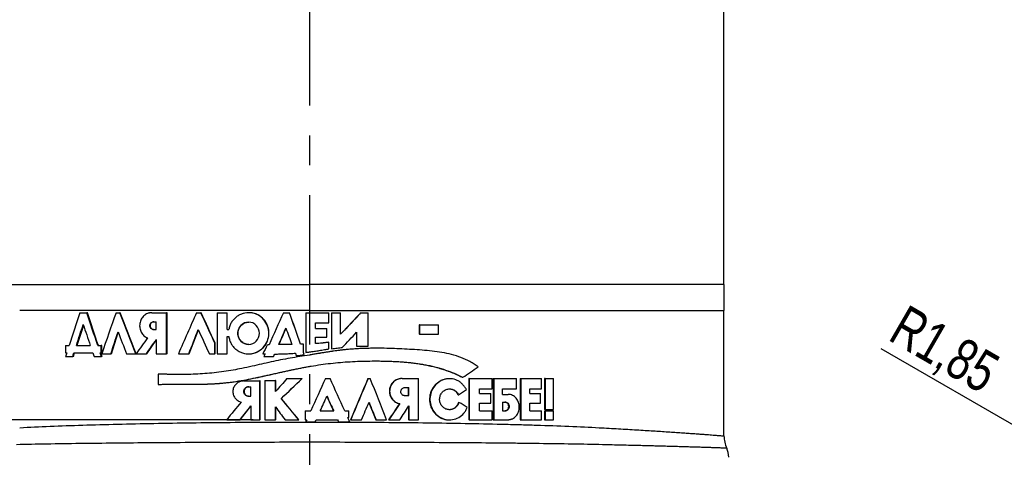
# Model space of a CAD drawing. Header units: millimetres. Extents: x 10 to 412, y 8 to 584.
# Tile 15 of 83: x 64 to 148, y 346 to 384. Entities that reach past the tile are written whole.
import ezdxf

# ---------------------------------------------------------------- set-up
doc = ezdxf.new("R2010")
doc.units = ezdxf.units.MM
doc.linetypes.add('CENTERX2', pattern=[20.32, 12.7, -2.54, 2.54, -2.54])
for name, color, linetype in [('CENTERLINE', 4, 'CENTERX2'), ('DETAIL', 3, 'Continuous'), ('DIMENSIONS', 2, 'Continuous')]:
    doc.layers.add(name, color=color, linetype=linetype)
doc.layers.add('OUTLINE', color=7, linetype='Continuous', lineweight=25)
doc.styles.add('SLDTEXTSTYLE0', font='TXT', dxfattribs={"width": 0.75})
doc.dimstyles.new('SLDDIMSTYLE8', dxfattribs={"dimtxt": 3.5, "dimasz": 2, "dimexe": 0, "dimexo": 0.0625, "dimgap": 0.875, "dimtad": 1, "dimrnd": 1e-09, "dimzin": 12, "dimdsep": 46, "dimtxsty": 'SLDTEXTSTYLE0', "dimsah": 1, "dimcen": 0.09, "dimadec": 0, "dimazin": 3, "dimtfac": 1, "dimtofl": 0, "dimtmove": 0, "dimatfit": 3, "dimfxl": 0, "dimfrac": 2, "dimtolj": 1, "dimtzin": 12, "dimarcsym": 0})
doc.dimstyles.new('SLDDIMSTYLE9', dxfattribs={"dimtxt": 3.5, "dimasz": 2, "dimexe": 0, "dimexo": 0.0625, "dimgap": 0.875, "dimtad": 1, "dimrnd": 1e-09, "dimzin": 12, "dimdsep": 46, "dimtxsty": 'SLDTEXTSTYLE0', "dimsah": 1, "dimcen": 0, "dimadec": 0, "dimazin": 3, "dimtfac": 1, "dimtofl": 0, "dimtmove": 0, "dimatfit": 3, "dimfxl": 0, "dimfrac": 2, "dimtolj": 1, "dimtzin": 12, "dimarcsym": 0})

# ---------------------------------------------------------------- blocks, each defined once
blk = doc.blocks.new('_D_47')
at = {"layer": 'DIMENSIONS'}
for p, q in [((84.3, 349.505), (34.665, 349.505)), ((36.665, 349.505), (36.665, 324.805)), ((65.985, 324.805), (34.665, 324.805))]:
    blk.add_line(p, q, dxfattribs=at)
for points in [[(36.665, 349.505), (36.165, 347.505), (37.165, 347.505)], [(36.665, 324.805), (37.165, 326.805), (36.165, 326.805)]]:
    blk.add_solid(points, dxfattribs=at)
at = {"layer": 'DIMENSIONS', "insert": (32.153, 332.629), "char_height": 3.5, "attachment_point": 1, "rotation": 90, "style": 'SLDTEXTSTYLE0'}
blk.add_mtext('24,7', dxfattribs=at)
blk = doc.blocks.new('_D_58')
at = {"layer": 'DIMENSIONS'}
for q in [(137.701, 355.523), (153.668, 346.305)]:
    blk.add_line((152.066, 347.23), q, dxfattribs=at)
blk.add_solid([(152.066, 347.23), (150.584, 348.663), (150.084, 347.797)], dxfattribs=at)
at = {"layer": 'DIMENSIONS', "insert": (139.926, 359.376), "char_height": 3.5, "attachment_point": 1, "rotation": 330, "style": 'SLDTEXTSTYLE0'}
blk.add_mtext('R1,85', dxfattribs=at)

msp = doc.modelspace()

# ---------------------------------------------------------------- linework, layer by layer
at = {"layer": 'CENTERLINE'}
msp.add_line((89.08475, 571.80517), (89.08475, 321.59199), dxfattribs=at)
at = {"layer": 'DETAIL'}
for p, q in [((89.08475, 361.00516), (89.08475, 359.90517)), ((89.08475, 359.90517), (89.08475, 358.80517)), ((89.08475, 358.80517), (64.4437, 358.80517)), ((89.08475, 358.80517), (113.7258, 358.80517)), ((113.7258, 358.80517), (124.33475, 358.80517))]:
    msp.add_line(p, q, dxfattribs=at)
for points, knots in [([(53.83475, 361.00517), (53.83475, 361.00517), (54.13764, 361.00517), (55.19393, 361.00517), (56.69297, 361.00517), (59.13009, 361.00517), (61.92577, 361.00517), (63.4996, 361.00517), (64.95624, 361.00517), (66.65036, 361.00517), (70.32662, 361.00517), (74.8805, 361.00517), (79.23563, 361.00517), (83.70764, 361.00517), (86.78883, 361.00517), (89.08475, 361.00517)], [0, 0, 0, 0, 0.1258375, 0.16666667, 0.251675, 0.3775125, 0.44444444, 0.50335, 0.50335, 0.55555556, 0.6275125, 0.751675, 0.83333333, 0.8758375, 1, 1, 1, 1]), ([(124.33475, 361.00517), (124.33475, 361.00517), (124.03186, 361.00517), (122.97558, 361.00517), (121.47653, 361.00517), (119.03941, 361.00517), (116.24373, 361.00517), (114.6699, 361.00517), (113.21326, 361.00517), (111.51914, 361.00517), (107.84288, 361.00517), (103.289, 361.00517), (98.93387, 361.00517), (94.46186, 361.00517), (91.38067, 361.00517), (89.08475, 361.00517)], [0, 0, 0, 0, 0.1258375, 0.16666667, 0.251675, 0.3775125, 0.44444444, 0.50335, 0.50335, 0.55555556, 0.6275125, 0.751675, 0.83333333, 0.8758375, 1, 1, 1, 1]), ([(64.4437, 348.82363), (66.1009, 348.91248), (67.88875, 348.98494), (70.76442, 349.07631), (71.75756, 349.10383), (73.77376, 349.15275), (74.80089, 349.1743), (77.93834, 349.23124), (80.10633, 349.25905), (84.58872, 349.29628), (86.83504, 349.30517), (90.21188, 349.30517), (91.33873, 349.30291), (93.59496, 349.29374), (94.72941, 349.28677), (98.07046, 349.25892), (100.23137, 349.23125), (103.37472, 349.17419), (104.40606, 349.15254), (105.92761, 349.11556), (106.42924, 349.10251), (107.41465, 349.07505), (107.89946, 349.06062), (110.28448, 348.98475), (112.0686, 348.91248), (113.7258, 348.82363)], [0, 0, 0, 0, 0.125, 0.125, 0.1875, 0.1875, 0.25, 0.25, 0.375, 0.375, 0.5, 0.5, 0.5625, 0.5625, 0.625, 0.625, 0.75, 0.75, 0.8125, 0.8125, 0.84375, 0.84375, 0.875, 0.875, 1, 1, 1, 1]), ([(113.7258, 348.82363), (114.00652, 348.80841), (114.56804, 348.77796), (115.37411, 348.73276), (116.15534, 348.68787), (116.90777, 348.64348), (117.63088, 348.59972), (118.30764, 348.5577), (118.95555, 348.51648), (119.57338, 348.47621), (120.16994, 348.4364), (120.73131, 348.39802), (121.25614, 348.36132), (121.74336, 348.32649), (122.16905, 348.29542), (122.53902, 348.26792), (122.85959, 348.24371), (123.14975, 348.2215), (123.41924, 348.20055), (123.66295, 348.18137), (123.87635, 348.16441), (124.04997, 348.15043), (124.18162, 348.13976), (124.2719, 348.13239), (124.32567, 348.12802), (124.33094, 348.12757), (124.33348, 348.12735)], [0, 0, 0, 0, 0.04244923, 0.08491109, 0.12736035, 0.17027255, 0.21319776, 0.25610995, 0.29655262, 0.34016442, 0.38378993, 0.42740169, 0.47151726, 0.51564706, 0.55976257, 0.59757687, 0.6353911, 0.6733498, 0.71130852, 0.7537115, 0.79611449, 0.83872198, 0.88132945, 0.92188961, 0.96246088, 1, 1, 1, 1]), ([(114.00522, 347.37624), (112.34529, 347.41419), (110.55217, 347.44496), (108.14843, 347.47723), (107.6595, 347.48336), (106.66506, 347.49503), (106.15844, 347.50058), (104.62147, 347.51629), (103.57896, 347.52547), (100.39958, 347.54968), (98.21133, 347.5614), (94.82412, 347.57321), (93.6732, 347.57617), (91.3847, 347.58006), (90.24178, 347.58102), (86.81693, 347.58105), (84.53887, 347.57731), (81.12985, 347.56552), (80.0111, 347.56059), (77.81608, 347.54874), (76.73837, 347.5418), (74.62222, 347.52574), (73.58377, 347.51661), (71.54686, 347.49588), (70.54492, 347.48421), (68.6071, 347.45829), (67.66843, 347.44399), (65.86111, 347.41244), (64.99425, 347.39521), (64.16428, 347.37624)], [0, 0, 0, 0, 0.125, 0.125, 0.15625, 0.15625, 0.1875, 0.1875, 0.25, 0.25, 0.375, 0.375, 0.4375, 0.4375, 0.5, 0.5, 0.625, 0.625, 0.6875, 0.6875, 0.75, 0.75, 0.8125, 0.8125, 0.875, 0.875, 0.9375, 0.9375, 1, 1, 1, 1]), ([(124.56311, 347.08015), (124.56065, 347.08023), (124.55554, 347.0804), (124.50133, 347.08231), (124.4099, 347.0855), (124.27764, 347.09013), (124.10675, 347.09603), (123.89722, 347.10319), (123.65145, 347.11149), (123.37052, 347.12083), (123.056, 347.13117), (122.70585, 347.14247), (122.32063, 347.15468), (121.8968, 347.16789), (121.43332, 347.18202), (120.92961, 347.19705), (120.39059, 347.21278), (119.8172, 347.22913), (119.25684, 347.24474), (118.71851, 347.25941), (118.20954, 347.27299), (117.68106, 347.28686), (117.07982, 347.30227), (116.39996, 347.31936), (115.63297, 347.3381), (114.83756, 347.35705), (114.28267, 347.36984), (114.00522, 347.37623)], [0, 0, 0, 0, 0.03760334, 0.07841121, 0.12035857, 0.16234134, 0.20433599, 0.24631879, 0.28826613, 0.32913036, 0.37002734, 0.41093527, 0.45183226, 0.49269653, 0.53470392, 0.57674683, 0.61880172, 0.6608446, 0.70285205, 0.73513715, 0.76742224, 0.79979358, 0.83216493, 0.87402937, 0.91589379, 0.95794692, 1, 1, 1, 1])]:
    msp.add_open_spline(points, degree=3, knots=knots, dxfattribs=at)
at = {"layer": 'OUTLINE'}
for p, q in [((124.33475, 361.00063), (124.33475, 385.94036)), ((124.33475, 361.00516), (124.33475, 358.80517)), ((69.55078, 358.60517), (70.14919, 358.60517)), ((70.20185, 358.60517), (70.14919, 358.60517)), ((72.63875, 358.60517), (72.9559, 358.60517)), ((73.00076, 358.60517), (72.9559, 358.60517)), ((75.66717, 358.60517), (76.93699, 358.60517)), ((76.93699, 355.10517), (76.93699, 358.60517)), ((76.97078, 358.60517), (76.93699, 358.60517)), ((76.97078, 355.10517), (76.97078, 358.60517)), ((79.48445, 358.60517), (79.85272, 358.60517)), ((79.87839, 358.60517), (79.85272, 358.60517)), ((81.24079, 358.60517), (82.07574, 358.60517)), ((81.24079, 358.60517), (81.24079, 355.10517)), ((82.07574, 357.17613), (82.07574, 358.60517)), ((82.09524, 358.60517), (82.07574, 358.60517)), ((82.09524, 357.17613), (82.09524, 358.60517)), ((83.92067, 358.60531), (83.90629, 358.60531)), ((86.86654, 358.60517), (87.38623, 358.60517)), ((87.39095, 358.60517), (87.38623, 358.60517)), ((88.77172, 358.60517), (90.7442, 358.60517)), ((88.77172, 358.60517), (88.77172, 355.22759)), ((90.7442, 357.75555), (90.7442, 358.60517)), ((90.96004, 358.60517), (90.96004, 355.53708)), ((90.96004, 358.60517), (90.96527, 358.60517)), ((90.96527, 358.60517), (90.96527, 355.53708)), ((90.96527, 358.60517), (91.73655, 358.60517)), ((91.73655, 356.7703), (91.73655, 358.60517)), ((93.43276, 358.60517), (93.44488, 358.60517)), ((93.44488, 358.60517), (94.08504, 358.60517)), ((94.08504, 355.74659), (94.08504, 358.60517)), ((124.33475, 348.12735), (124.33475, 358.8097)), ((69.876, 357.52893), (69.31639, 355.8199)), ((75.81462, 357.83631), (76.05666, 357.83631)), ((76.05666, 357.17361), (76.05666, 357.83631)), ((89.58513, 357.75555), (90.7442, 357.75555)), ((89.58513, 357.24992), (89.58513, 357.75555)), ((98.40184, 357.56089), (98.40184, 356.77134)), ((98.42782, 357.56089), (98.40184, 357.56089)), ((98.42782, 357.56089), (98.42782, 356.77134)), ((98.42782, 357.56089), (100.04705, 357.56089)), ((100.04705, 356.77134), (100.04705, 357.56089)), ((72.23767, 355.10517), (72.83054, 356.91423)), ((75.81462, 357.17361), (76.05666, 357.17361)), ((78.85422, 355.10517), (79.63911, 357.14488)), ((82.07574, 357.17613), (82.22586, 357.17613)), ((89.58513, 357.24992), (90.55982, 357.24992)), ((90.55982, 356.51903), (90.55982, 357.24992)), ((93.07819, 356.93303), (93.07819, 355.74659)), ((93.08933, 356.94498), (93.08933, 355.74659)), ((98.42782, 356.77134), (98.40184, 356.77134)), ((98.42782, 356.77134), (100.04705, 356.77134)), ((75.25678, 355.10517), (76.05666, 356.26284)), ((76.05666, 356.31529), (76.05666, 355.10517)), ((81.06574, 356.00762), (81.04337, 356.00762)), ((81.04337, 355.10517), (81.04337, 356.00762)), ((81.06574, 355.10517), (81.06574, 356.00762)), ((82.07574, 356.58978), (82.21667, 356.58978)), ((82.07574, 355.10517), (82.07574, 356.58978)), ((82.09524, 355.10517), (82.09524, 356.58978)), ((88.57829, 355.22123), (88.57829, 355.92923)), ((88.5797, 355.92923), (88.57829, 355.92923)), ((88.5797, 355.22123), (88.5797, 355.92923)), ((89.5853, 356.51903), (90.55982, 356.51903)), ((89.5853, 355.97252), (89.5853, 356.51903)), ((90.73958, 356.09527), (90.7442, 356.09527)), ((90.7442, 355.52107), (90.7442, 356.09527)), ((68.34089, 355.8199), (68.34089, 355.18873)), ((68.34089, 355.8199), (68.64537, 355.8199)), ((68.34089, 355.18873), (68.44278, 355.18873)), ((69.05579, 355.18873), (70.65565, 355.18873)), ((69.26126, 355.8199), (70.44414, 355.8199)), ((71.08373, 355.8199), (71.36593, 355.8199)), ((71.29783, 355.18873), (71.36593, 355.18873)), ((71.36593, 355.18873), (71.36593, 355.8199)), ((71.41521, 355.8199), (71.36593, 355.8199)), ((71.41521, 355.18873), (71.36593, 355.18873)), ((71.41521, 355.18873), (71.41521, 355.8199)), ((71.41868, 355.10517), (72.19068, 355.10517)), ((72.23767, 355.10517), (72.19068, 355.10517)), ((73.52955, 355.10517), (74.31771, 355.10517)), ((74.35878, 355.10517), (74.31771, 355.10517)), ((74.34622, 355.10517), (75.21821, 355.10517)), ((75.25678, 355.10517), (75.21821, 355.10517)), ((76.05666, 355.10517), (76.93699, 355.10517)), ((76.97078, 355.10517), (76.93699, 355.10517)), ((77.93526, 355.10517), (78.82569, 355.10517)), ((78.85422, 355.10517), (78.82569, 355.10517)), ((80.57173, 355.10517), (81.04337, 355.10517)), ((81.06574, 355.10517), (81.04337, 355.10517)), ((81.24079, 355.10517), (82.07574, 355.10517)), ((82.09524, 355.10517), (82.07574, 355.10517)), ((83.90669, 355.10509), (83.92109, 355.10509)), ((86.13728, 355.08995), (86.12906, 355.08995)), ((88.5797, 355.22123), (88.57829, 355.22123)), ((88.64276, 355.04181), (88.64153, 355.04181)), ((89.08601, 355.26407), (89.08601, 355.26407)), ((90.96004, 355.53708), (90.96527, 355.53708)), ((93.07819, 355.74659), (93.08933, 355.74659)), ((93.08933, 355.74659), (94.08504, 355.74659)), ((94.83647, 355.58086), (94.82048, 355.58086)), ((68.34089, 354.87017), (68.95245, 354.87017)), ((69.00844, 354.87017), (68.95245, 354.87017)), ((70.76274, 354.87017), (71.40621, 354.87017)), ((71.45538, 354.87017), (71.40621, 354.87017)), ((85.2038, 354.87017), (86.03435, 354.87017)), ((86.04283, 354.87017), (86.03435, 354.87017)), ((87.96594, 354.95153), (87.96282, 354.95153)), ((76.26424, 353.39134), (76.22848, 353.39134)), ((76.22848, 353.39134), (76.22848, 352.50767)), ((89.08475, 354.03714), (89.08475, 354.03714)), ((76.26424, 352.50767), (76.22848, 352.50767)), ((78.71416, 352.51618), (78.743, 352.51618)), ((83.46641, 352.79936), (84.87571, 352.79936)), ((84.87571, 349.50518), (84.87571, 352.79936)), ((84.88742, 352.79936), (84.87571, 352.79936)), ((84.88742, 349.50518), (84.88742, 352.79936)), ((85.30028, 352.84701), (86.2029, 352.84701)), ((85.30028, 352.84701), (85.30028, 349.50518)), ((86.2029, 351.90691), (86.2029, 352.84701)), ((86.21092, 352.84701), (86.2029, 352.84701)), ((86.21092, 351.91599), (86.21092, 352.84701)), ((87.17306, 353.00518), (88.45161, 353.00518)), ((88.45337, 353.00518), (88.45161, 353.00518)), ((90.44075, 353.00518), (90.44453, 353.00518)), ((90.44453, 353.00518), (90.8358, 353.00518)), ((94.05501, 353.00518), (94.06887, 353.00518)), ((94.06887, 353.00518), (94.25346, 353.00518)), ((96.95659, 353.00518), (96.9347, 353.00518)), ((96.95659, 353.00518), (98.35921, 353.00518)), ((98.35921, 349.50518), (98.35921, 353.00518)), ((101.00636, 352.99021), (100.97321, 352.99021)), ((102.08283, 353.1096), (102.11909, 353.1096)), ((102.63109, 353.00518), (102.63109, 349.50518)), ((102.66887, 353.00518), (102.63109, 353.00518)), ((102.66887, 353.00518), (102.66887, 349.50518)), ((102.66887, 353.00518), (104.63437, 353.00518)), ((104.63437, 352.13568), (104.63437, 353.00518)), ((104.70948, 353.00518), (104.70948, 349.50518)), ((104.70948, 353.00518), (104.75306, 353.00518)), ((104.75306, 353.00518), (106.69705, 353.00518)), ((104.75306, 353.00518), (104.75306, 349.50518)), ((106.69705, 352.13568), (106.69705, 353.00518)), ((107.0082, 353.00518), (107.0082, 349.50518)), ((107.0082, 353.00518), (107.05819, 353.00518)), ((107.05819, 353.00518), (108.8259, 353.00518)), ((107.05819, 353.00518), (107.05819, 349.50518)), ((108.8259, 352.13568), (108.8259, 353.00518)), ((109.07397, 353.00518), (109.07397, 350.36324)), ((109.12972, 353.00518), (109.07397, 353.00518)), ((109.12972, 353.00518), (109.12972, 350.36324)), ((109.12972, 353.00518), (109.82861, 353.00518)), ((109.82861, 350.36324), (109.82861, 353.00518)), ((83.9021, 352.30501), (84.10969, 352.30501)), ((84.10969, 351.50883), (84.10969, 352.30501)), ((97.2027, 352.24818), (97.52745, 352.24818)), ((97.50397, 351.55021), (97.50397, 352.24818)), ((97.52745, 351.55021), (97.52745, 352.24818)), ((103.53287, 352.13568), (104.63437, 352.13568)), ((103.53287, 351.71932), (103.53287, 352.13568)), ((103.53287, 351.71932), (104.50953, 351.71932)), ((104.50953, 350.91617), (104.50953, 351.71932)), ((105.5076, 352.13568), (106.69705, 352.13568)), ((105.5076, 351.65863), (105.5076, 352.13568)), ((105.5076, 351.65863), (105.98129, 351.65863)), ((107.82619, 352.13568), (108.8259, 352.13568)), ((107.82619, 351.71932), (107.82619, 352.13568)), ((107.82619, 351.71932), (108.73872, 351.71932)), ((108.73872, 350.91617), (108.73872, 351.71932)), ((83.9021, 351.50883), (84.10969, 351.50883)), ((86.69443, 351.30869), (86.68776, 351.30869)), ((94.1402, 350.97909), (94.72738, 349.50518)), ((96.77675, 350.87026), (96.75536, 350.87026)), ((97.12444, 351.55021), (97.52745, 351.55021)), ((101.71727, 351.61515), (101.75251, 351.61515)), ((101.7588, 350.97862), (101.79415, 350.97862)), ((103.53287, 350.91617), (104.50953, 350.91617)), ((103.53287, 350.24785), (103.53287, 350.91617)), ((105.5076, 351.00943), (105.73951, 351.00943)), ((105.5076, 351.00943), (105.5076, 350.24785)), ((107.82619, 350.91617), (108.73872, 350.91617)), ((107.82619, 350.24785), (107.82619, 350.91617)), ((83.19936, 349.50518), (84.08506, 350.65251)), ((84.08506, 350.67052), (84.08506, 349.50518)), ((86.2029, 349.50518), (86.2029, 350.58693)), ((86.21092, 349.50518), (86.21092, 350.57612)), ((88.71798, 350.24785), (88.71798, 349.50518)), ((88.71798, 350.24785), (89.19754, 350.24785)), ((90.00293, 350.24785), (91.14387, 350.24785)), ((92.08276, 350.24785), (92.41955, 350.24785)), ((92.41955, 349.68971), (92.41955, 350.24785)), ((97.50397, 350.63407), (97.50397, 349.50518)), ((97.52745, 350.67052), (97.52745, 349.50518)), ((103.53287, 350.24785), (104.63437, 350.24785)), ((104.63437, 349.50518), (104.63437, 350.24785)), ((105.5076, 350.24785), (105.73951, 350.24785)), ((107.82619, 350.24785), (108.8259, 350.24785)), ((108.8259, 349.50518), (108.8259, 350.24785)), ((109.12972, 350.36324), (109.07397, 350.36324)), ((109.07397, 350.24785), (109.07397, 349.50518)), ((109.07397, 350.24785), (109.12972, 350.24785)), ((109.12972, 350.36324), (109.82861, 350.36324)), ((109.12972, 350.24785), (109.12972, 349.50518)), ((109.12972, 350.24785), (109.82861, 350.24785)), ((109.82861, 349.50518), (109.82861, 350.24785)), ((82.04623, 349.50518), (83.18294, 349.50518)), ((83.19936, 349.50518), (83.18294, 349.50518)), ((84.08506, 349.50518), (84.87571, 349.50518)), ((84.88742, 349.50518), (84.87571, 349.50518)), ((85.30028, 349.50518), (86.2029, 349.50518)), ((86.21092, 349.50518), (86.2029, 349.50518)), ((87.00517, 349.50518), (88.18116, 349.50518)), ((88.18368, 349.50518), (88.18116, 349.50518)), ((88.71798, 349.50518), (88.86157, 349.50518)), ((88.77387, 349.31128), (89.57934, 349.31128)), ((89.66704, 349.50518), (91.47984, 349.50518)), ((91.56061, 349.31128), (91.56751, 349.31128)), ((91.56751, 349.31128), (92.50556, 349.31128)), ((92.33477, 349.68971), (92.41955, 349.68971)), ((92.57994, 349.50518), (92.58968, 349.50518)), ((92.58968, 349.50518), (93.51835, 349.50518)), ((94.72738, 349.50518), (94.74312, 349.50518)), ((94.74312, 349.50518), (95.64078, 349.50518)), ((95.82321, 349.50518), (95.80447, 349.50518)), ((95.82321, 349.50518), (96.77675, 349.50518)), ((97.52745, 349.50518), (97.50397, 349.50518)), ((97.52745, 349.50518), (98.35921, 349.50518)), ((100.95917, 349.4895), (100.99229, 349.4895)), ((102.66887, 349.50518), (102.63109, 349.50518)), ((102.66887, 349.50518), (104.63437, 349.50518)), ((104.70948, 349.50518), (104.75306, 349.50518)), ((104.75306, 349.50518), (105.98129, 349.50518)), ((107.0082, 349.50518), (107.05819, 349.50518)), ((107.05819, 349.50518), (108.8259, 349.50518)), ((109.07397, 349.50518), (109.12972, 349.50518)), ((109.12972, 349.50518), (109.82861, 349.50518))]:
    msp.add_line(p, q, dxfattribs=at)
at = {"layer": 'OUTLINE', "flags": 128}
msp.add_lwpolyline([(83.90789, 355.90516), (84.08792, 355.9239), (84.26403, 355.98007), (84.42599, 356.06905), (84.56543, 356.18705), (84.67858, 356.32985), (84.76325, 356.49489), (84.81578, 356.67256), (84.83329, 356.85517), (84.81578, 357.03776), (84.76325, 357.21544), (84.6786, 357.38048), (84.56543, 357.5233), (84.42599, 357.64128), (84.26403, 357.73027), (84.08792, 357.78645), (83.90789, 357.80517), (83.728, 357.78645), (83.55227, 357.73027), (83.39089, 357.64128), (83.25212, 357.5233), (83.13962, 357.3805), (83.05551, 357.21544), (83.00337, 357.03779), (82.98599, 356.85517), (83.00337, 356.67257), (83.05551, 356.49489), (83.13961, 356.32986), (83.25212, 356.18705), (83.39089, 356.06905), (83.55227, 355.98007), (83.728, 355.9239), (83.90789, 355.90516)], dxfattribs=at)
at = {"layer": 'OUTLINE'}
for centre, radius, start, end in [((126.83475, 348.12726), 2.5, 179.9978089, 204.7477448), ((122.88475, 346.30517), 1.85, 0, 24.7871881)]:
    msp.add_arc(centre, radius, start, end, dxfattribs=at)
for points in [[(69.55078, 358.60517), (69.24594, 357.67674), (68.94409, 356.74832), (68.64537, 355.81989)], [(71.08373, 355.81989), (70.76941, 356.74832), (70.45785, 357.67674), (70.14919, 358.60517)], [(71.13379, 355.81989), (70.82035, 356.74832), (70.50966, 357.67674), (70.20185, 358.60517)], [(72.63875, 358.60517), (72.22789, 357.4385), (71.8211, 356.27184), (71.41868, 355.10517)], [(74.31771, 355.10517), (73.85931, 356.27184), (73.40524, 357.4385), (72.95591, 358.60517)], [(74.35878, 355.10517), (73.90166, 356.27184), (73.44885, 357.4385), (73.00076, 358.60517)], [(79.48445, 358.60517), (78.96464, 357.4385), (78.44807, 356.27184), (77.93526, 355.10517)], [(81.04338, 356.00763), (80.64485, 356.87348), (80.24789, 357.73932), (79.85272, 358.60517)], [(81.06574, 356.00763), (80.66833, 356.87348), (80.27247, 357.73932), (79.87839, 358.60517)], [(86.86654, 358.60517), (86.45925, 357.69192), (86.05239, 356.77868), (85.6462, 355.86543)], [(88.33093, 355.92317), (88.01591, 356.81717), (87.70097, 357.71117), (87.38623, 358.60517)], [(88.33303, 355.92317), (88.01888, 356.81717), (87.70482, 357.71117), (87.39095, 358.60517)], [(93.44488, 358.60517), (92.87688, 357.99354), (92.30722, 357.38192), (91.73655, 356.77029)], [(69.26126, 355.81989), (69.45595, 356.4166), (69.65189, 357.0133), (69.84905, 357.61)], [(69.84905, 357.61), (70.04621, 357.0133), (70.24459, 356.4166), (70.44414, 355.81989)], [(72.19068, 355.10517), (72.39477, 355.72932), (72.5999, 356.35347), (72.80604, 356.97763)], [(72.80604, 356.97763), (73.04586, 356.35347), (73.28705, 355.72932), (73.52955, 355.10517)], [(78.82569, 355.10517), (79.09118, 355.79549), (79.35758, 356.48581), (79.62483, 357.17613)], [(79.62483, 357.17613), (79.93933, 356.48581), (80.255, 355.79549), (80.57172, 355.10517)], [(86.4753, 355.893), (86.67525, 356.35658), (86.87533, 356.82016), (87.07549, 357.28374)], [(87.08108, 357.28374), (86.88147, 356.82016), (86.68196, 356.35658), (86.48256, 355.893)], [(87.07549, 357.28374), (87.24951, 356.8261), (87.42359, 356.36847), (87.59773, 355.91083)], [(91.87841, 355.64502), (92.28266, 356.07834), (92.68638, 356.51166), (93.08933, 356.94498)], [(75.31618, 356.45982), (74.99083, 356.00827), (74.66746, 355.55672), (74.34622, 355.10517)], [(75.21821, 355.10517), (75.49626, 355.50854), (75.77578, 355.91191), (76.05666, 356.31528)], [(85.4819, 355.85729), (85.36403, 355.60658), (85.24622, 355.35587), (85.12848, 355.10517)], [(85.6462, 355.86543), (85.59142, 355.86272), (85.53665, 355.86), (85.4819, 355.85729)], [(87.59773, 355.91083), (87.04121, 355.90327), (86.66728, 355.89732), (86.4753, 355.893)], [(88.57829, 355.92923), (88.49583, 355.92721), (88.41338, 355.92519), (88.33093, 355.92317)], [(68.44278, 355.18874), (68.40878, 355.08255), (68.37481, 354.97636), (68.34089, 354.87017)], [(68.95245, 354.87017), (68.98685, 354.97636), (69.0213, 355.08255), (69.05579, 355.18874)], [(69.00844, 354.87017), (69.04275, 354.97636), (69.0771, 355.08255), (69.1115, 355.18874)], [(70.65565, 355.18874), (70.69131, 355.08255), (70.72701, 354.97636), (70.76274, 354.87017)], [(71.40621, 354.87017), (71.37005, 354.97636), (71.33392, 355.08255), (71.29783, 355.18874)], [(71.45538, 354.87017), (71.41931, 354.97636), (71.38329, 355.08255), (71.3473, 355.18874)], [(85.12848, 355.10517), (85.18751, 355.10323), (85.24656, 355.1013), (85.30563, 355.09936)], [(85.30563, 355.09936), (85.27168, 355.02297), (85.23774, 354.94657), (85.2038, 354.87017)], [(86.03435, 354.87017), (86.06592, 354.94343), (86.09749, 355.01669), (86.12906, 355.08995)], [(86.04283, 354.87017), (86.07431, 354.94343), (86.1058, 355.01669), (86.13728, 355.08995)], [(86.13728, 355.08995), (86.71036, 355.09331), (87.29362, 355.11696), (87.88646, 355.16093)], [(87.88312, 355.16093), (87.90969, 355.09113), (87.93625, 355.02134), (87.96282, 354.95154)], [(87.96282, 354.95154), (88.189, 354.98163), (88.41525, 355.01171), (88.64153, 355.0418)], [(87.96594, 354.95154), (88.19149, 354.98163), (88.41711, 355.01171), (88.64276, 355.0418)], [(88.64153, 355.0418), (88.62045, 355.10161), (88.59937, 355.16142), (88.57829, 355.22124)], [(88.64276, 355.0418), (88.62174, 355.10161), (88.60072, 355.16142), (88.5797, 355.22124)], [(102.11909, 353.10961), (102.55915, 353.40478), (102.99584, 353.69996), (103.42882, 353.99513)], [(87.17306, 353.00517), (86.8494, 352.63909), (86.52598, 352.273), (86.2029, 351.90692)], [(86.68776, 351.3087), (87.27498, 351.87419), (87.86317, 352.43968), (88.45161, 353.00517)], [(86.69443, 351.3087), (87.28002, 351.87419), (87.86657, 352.43968), (88.45337, 353.00517)], [(90.44075, 353.00517), (90.02643, 352.08606), (89.61184, 351.16696), (89.19722, 350.24785)], [(90.44453, 353.00517), (90.02906, 352.08606), (89.61331, 351.16696), (89.19754, 350.24785)], [(92.08276, 350.24785), (91.66763, 351.16696), (91.25189, 352.08606), (90.8358, 353.00517)], [(94.05501, 353.00517), (93.5646, 351.8385), (93.07277, 350.67184), (92.57994, 349.50517)], [(94.06887, 353.00517), (93.5771, 351.8385), (93.08389, 350.67184), (92.58968, 349.50517)], [(95.64078, 349.50517), (95.17989, 350.67184), (94.71734, 351.8385), (94.25346, 353.00517)], [(101.75251, 351.61515), (101.98481, 351.76332), (102.21621, 351.9115), (102.44665, 352.05967)], [(83.28105, 351.00943), (82.86818, 350.50801), (82.45649, 350.00659), (82.04623, 349.50517)], [(88.18116, 349.50517), (87.68296, 350.10634), (87.18502, 350.70752), (86.68776, 351.3087)], [(88.18368, 349.50517), (87.68686, 350.10634), (87.1903, 350.70752), (86.69443, 351.3087)], [(90.00293, 350.24785), (90.19301, 350.66818), (90.38305, 351.0885), (90.57303, 351.50883)], [(91.13814, 350.24785), (90.94847, 350.66818), (90.75871, 351.0885), (90.56889, 351.50883)], [(90.57303, 351.50883), (90.76338, 351.0885), (90.95367, 350.66818), (91.14387, 350.24785)], [(93.51835, 349.50517), (93.72829, 350.0022), (93.938, 350.49923), (94.14744, 350.99626)], [(94.14744, 350.99626), (94.34625, 350.49923), (94.54481, 350.0022), (94.74312, 349.50517)], [(96.75536, 350.87026), (96.43929, 350.41523), (96.12229, 349.9602), (95.80447, 349.50517)], [(96.77675, 350.87026), (96.4598, 350.41523), (96.14192, 349.9602), (95.82321, 349.50517)], [(102.50726, 350.55569), (102.27055, 350.69667), (102.03283, 350.83764), (101.79415, 350.97862)], [(83.18294, 349.50517), (83.48305, 349.89362), (83.78378, 350.28207), (84.08506, 350.67052)], [(86.2029, 350.58693), (86.47011, 350.22634), (86.73755, 349.86575), (87.00517, 349.50517)], [(96.77675, 349.50517), (97.02759, 349.89362), (97.27784, 350.28207), (97.52745, 350.67052)], [(88.86157, 349.50517), (88.83234, 349.44054), (88.8031, 349.37591), (88.77387, 349.31128)], [(89.57934, 349.31128), (89.60858, 349.37591), (89.63781, 349.44054), (89.66704, 349.50517)], [(91.47317, 349.50517), (91.50232, 349.44054), (91.53146, 349.37591), (91.56061, 349.31128)], [(91.47984, 349.50517), (91.50906, 349.44054), (91.53829, 349.37591), (91.56751, 349.31128)], [(92.50556, 349.31128), (92.44864, 349.43743), (92.39171, 349.56357), (92.33477, 349.68972)]]:
    msp.add_open_spline(points, degree=3, dxfattribs=at)
for points, knots in [([(75.66717, 358.60517), (75.63697, 358.6043), (75.5769, 358.60259), (75.48789, 358.58955), (75.40064, 358.5688), (75.28712, 358.53006), (75.15153, 358.46204), (74.9568, 358.31408), (74.7627, 358.06357), (74.63973, 357.69513), (74.63955, 357.30306), (74.74286, 356.99559), (74.87869, 356.78429), (75.00525, 356.64807), (75.15115, 356.53504), (75.26103, 356.48496), (75.31618, 356.45982)], [0, 0, 0, 0, 0.03167795, 0.06300016, 0.09420192, 0.12552125, 0.1881941, 0.25085699, 0.37559268, 0.50022548, 0.62481761, 0.74945045, 0.81203731, 0.87467065, 0.93710848, 1, 1, 1, 1]), ([(82.21667, 356.58978), (82.22887, 356.53738), (82.25321, 356.43281), (82.3088, 356.22614), (82.41112, 355.97675), (82.59708, 355.71247), (82.82715, 355.48546), (83.09347, 355.30355), (83.48696, 355.13421), (84.02878, 355.06778), (84.66225, 355.23703), (85.19046, 355.62771), (85.54123, 356.18297), (85.67019, 356.82635), (85.56175, 357.47352), (85.22894, 358.03977), (84.71361, 358.44749), (84.08588, 358.63759), (83.54207, 358.58919), (83.1432, 358.43298), (82.87109, 358.25996), (82.63383, 358.0406), (82.43954, 357.78254), (82.32938, 357.5366), (82.26732, 357.33184), (82.2397, 357.2281), (82.22586, 357.17613)], [0, 0, 0, 0, 0.0156559, 0.03124723, 0.0622974, 0.09363114, 0.12506585, 0.15660859, 0.18777877, 0.2504234, 0.31304302, 0.37552973, 0.43784797, 0.49999961, 0.5621494, 0.62446291, 0.68694436, 0.74956086, 0.81220685, 0.84337563, 0.87492465, 0.90636231, 0.93769905, 0.96875127, 0.98434335, 1, 1, 1, 1]), ([(83.92109, 355.1084), (83.96073, 355.10793), (84.07157, 355.10663), (84.25219, 355.13387), (84.45946, 355.1882), (84.6581, 355.26966), (84.84553, 355.37443), (85.01834, 355.50241), (85.17396, 355.65114), (85.31079, 355.8175), (85.42585, 355.99961), (85.51771, 356.19486), (85.58597, 356.39991), (85.62843, 356.61204), (85.64453, 356.82753), (85.63519, 357.04306), (85.59955, 357.25539), (85.53803, 357.46219), (85.4524, 357.6606), (85.34277, 357.84705), (85.21103, 358.01794), (85.06032, 358.17144), (84.89225, 358.30451), (84.70864, 358.41528), (84.51276, 358.5032), (84.30707, 358.56489), (84.10861, 358.60018), (83.97894, 358.60236), (83.9206, 358.60335)], [0, 0, 0, 0, 0.02196507, 0.06141285, 0.10065589, 0.14032456, 0.17966694, 0.21885444, 0.25850882, 0.29787328, 0.33702794, 0.37657618, 0.41609613, 0.45537328, 0.49499767, 0.53437833, 0.57346261, 0.6128409, 0.65252953, 0.69183724, 0.73137101, 0.77087967, 0.80993557, 0.84915471, 0.88887506, 0.92817541, 0.96768588, 1, 1, 1, 1]), ([(93.43276, 358.60517), (93.14932, 358.29935), (92.58491, 357.69038), (92.01852, 357.08139), (91.73655, 356.77822)], [0, 0, 0, 0, 0.5021706, 1, 1, 1, 1]), ([(75.81462, 357.17361), (75.73286, 357.17369), (75.65425, 357.20856), (75.53884, 357.33276), (75.50626, 357.41743), (75.50651, 357.59248), (75.53882, 357.67717), (75.65427, 357.80134), (75.73207, 357.83553), (75.81462, 357.8363)], [0, 0, 0, 0, 0.25, 0.25, 0.5, 0.5, 0.75, 0.75, 1, 1, 1, 1]), ([(75.85153, 357.8363), (75.83795, 357.83567), (75.81098, 357.8344), (75.7713, 357.82552), (75.70807, 357.80255), (75.62816, 357.74526), (75.56029, 357.63496), (75.53613, 357.50497), (75.56009, 357.37492), (75.6172, 357.28287), (75.67944, 357.22758), (75.73303, 357.19712), (75.79107, 357.17726), (75.83138, 357.17483), (75.85153, 357.17361)], [0, 0, 0, 0, 0.04230375, 0.08400223, 0.12578779, 0.25017727, 0.37500912, 0.49969225, 0.62435137, 0.74923817, 0.81185944, 0.87463776, 0.93732512, 1, 1, 1, 1]), ([(83.92229, 355.90517), (83.80132, 355.90517), (83.68308, 355.93013), (83.45223, 356.03), (83.35307, 356.09873), (83.18361, 356.27536), (83.11873, 356.37749), (83.02583, 356.6123), (83.00288, 356.73199), (83.00302, 356.97834), (83.02612, 357.09883), (83.11845, 357.33205), (83.18412, 357.43554), (83.35255, 357.61104), (83.45288, 357.68063), (83.68243, 357.77991), (83.80131, 357.80517), (83.92225, 357.80517)], [0.500006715, 0.500006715, 0.500006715, 0.500006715, 0.562506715, 0.562506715, 0.625006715, 0.625006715, 0.687506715, 0.687506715, 0.750006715, 0.750006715, 0.812506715, 0.812506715, 0.875006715, 0.875006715, 0.937506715, 0.937506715, 1, 1, 1, 1]), ([(90.73958, 356.09527), (90.61192, 356.07765), (90.50005, 356.06265), (90.35595, 356.04408), (90.31187, 356.03855), (90.25168, 356.03124), (90.23261, 356.02896), (90.20548, 356.0258), (90.19668, 356.02478), (90.18386, 356.02333), (90.17965, 356.02285), (90.17342, 356.02215), (90.17136, 356.02192), (90.16727, 356.02146), (90.16589, 356.02131), (89.99319, 356.00221), (89.80008, 355.98604), (89.58391, 355.97252)], [0, 0, 0, 0, 0.25, 0.25, 0.375, 0.375, 0.4375, 0.4375, 0.46875, 0.46875, 0.484375, 0.484375, 0.4921875, 0.4921875, 0.5, 0.5, 1, 1, 1, 1]), ([(90.7442, 356.09527), (90.63206, 356.08001), (90.43964, 356.05383), (90.15607, 356.01867), (89.88187, 355.99251), (89.68795, 355.97944), (89.5853, 355.97252)], [0, 0, 0, 0, 0.29136679, 0.49999967, 0.73533624, 1, 1, 1, 1]), ([(103.42882, 353.99514), (103.31454, 354.07468), (103.08618, 354.23364), (102.6123, 354.52673), (101.97483, 354.80604), (101.17711, 355.05651), (100.35402, 355.2276), (99.51619, 355.34361), (98.66815, 355.4205), (97.81299, 355.47748), (96.66523, 355.54279), (95.21676, 355.59241), (93.46268, 355.57048), (91.99545, 355.45568), (90.82746, 355.29243), (89.95508, 355.1506), (89.10143, 355.00507), (88.26443, 354.8714), (87.44443, 354.73958), (86.62814, 354.59058), (85.8177, 354.41852), (85.01124, 354.23618), (84.18299, 354.04625), (83.37946, 353.87156), (82.30763, 353.66084), (80.98692, 353.47511), (79.37935, 353.3602), (78.05398, 353.34032), (77.15894, 353.35569), (76.6382, 353.37418), (76.37933, 353.38502), (76.22848, 353.39134)], [0, 0, 0, 0, 0.01563137, 0.03123635, 0.06248124, 0.09372312, 0.12497546, 0.15622783, 0.18748193, 0.21873631, 0.24999076, 0.31249225, 0.3749905, 0.43748213, 0.46873505, 0.49998755, 0.53106077, 0.56037112, 0.58968157, 0.61899133, 0.64830057, 0.67760926, 0.70691795, 0.73888674, 0.76553632, 0.82414421, 0.88275767, 0.94137431, 0.97068703, 0.98291854, 1, 1, 1, 1]), ([(86.12906, 355.08995), (86.27335, 355.09152), (86.56312, 355.09468), (86.99989, 355.10919), (87.44038, 355.13026), (87.73511, 355.15068), (87.88312, 355.16093)], [0, 0, 0, 0, 0.24686855, 0.49577632, 0.74679638, 1, 1, 1, 1]), ([(88.77172, 355.22759), (88.87615, 355.23904), (89.11974, 355.26574), (89.50034, 355.32458), (89.92841, 355.39554), (90.34288, 355.4624), (90.61967, 355.50286), (90.7442, 355.52107)], [0, 0, 0, 0, 0.15796033, 0.36846628, 0.57897749, 0.81057864, 1, 1, 1, 1]), ([(88.77259, 355.22759), (88.84195, 355.23488), (88.94656, 355.24588), (89.05081, 355.25983), (89.08595, 355.26453)], [0, 0, 0, 0, 0.66299397, 1, 1, 1, 1]), ([(94.82042, 355.58039), (94.71218, 355.58028), (94.45078, 355.58), (94.03966, 355.57262), (93.59176, 355.55844), (93.1549, 355.5374), (92.72758, 355.5096), (92.30826, 355.47489), (91.95158, 355.43887), (91.65091, 355.40379), (91.39948, 355.37171), (91.13629, 355.33556), (90.85846, 355.29492), (90.6228, 355.25845), (90.43033, 355.22777), (90.28497, 355.20428), (90.13114, 355.1791), (89.98706, 355.1552), (89.848, 355.13199), (89.70908, 355.10874), (89.54718, 355.08159), (89.36214, 355.0505), (89.21327, 355.02546), (89.12122, 355.00998), (89.09856, 355.00616), (89.09369, 355.00534)], [0, 0, 0, 0, 0.05680632, 0.13719711, 0.21527392, 0.29105556, 0.36545088, 0.43844651, 0.51006566, 0.55185849, 0.59573777, 0.6417081, 0.6897735, 0.7414389, 0.76539946, 0.79084834, 0.81778604, 0.84621308, 0.86655346, 0.89085958, 0.91921806, 0.95162889, 0.98809165, 0.9974457, 1, 1, 1, 1]), ([(90.96527, 355.53708), (91.1277, 355.55895), (91.43169, 355.59988), (91.73648, 355.63068), (91.87841, 355.64502)], [0, 0, 0, 0, 0.53432209, 1, 1, 1, 1]), ([(76.22848, 352.50767), (76.38069, 352.51016), (76.64223, 352.51444), (77.16828, 352.52034), (77.8079, 352.51843), (78.60768, 352.51547), (79.68148, 352.51761), (80.76622, 352.54565), (81.85654, 352.62959), (82.94732, 352.7632), (84.03559, 352.96375), (85.12134, 353.19705), (85.93588, 353.38102), (86.75177, 353.56619), (87.79915, 353.79476), (88.6225, 353.95709), (89.72448, 354.14811), (90.87671, 354.31531), (92.54571, 354.45377), (94.2117, 354.50727), (95.86725, 354.49598), (97.50584, 354.40105), (98.85124, 354.21), (99.89703, 353.96891), (100.66381, 353.73814), (101.28224, 353.50691), (101.76402, 353.28582), (102.00071, 353.16835), (102.11909, 353.10961)], [0, 0, 0, 0, 0.01819084, 0.03125597, 0.06251172, 0.09376712, 0.1250227, 0.18752442, 0.21877907, 0.25003238, 0.31252672, 0.34377838, 0.37502972, 0.40628101, 0.43753253, 0.49499767, 0.50003234, 0.56252854, 0.62502765, 0.68752968, 0.75003267, 0.81252953, 0.87501452, 0.90675119, 0.93751131, 0.96875776, 0.9843758, 1, 1, 1, 1]), ([(94.69793, 354.49927), (94.72469, 354.49936), (94.87335, 354.49985), (95.14052, 354.49752), (95.49655, 354.49198), (95.89517, 354.48139), (96.3324, 354.46393), (96.80396, 354.43649), (97.26434, 354.40064), (97.72424, 354.35448), (98.18495, 354.29644), (98.63831, 354.2266), (99.08488, 354.14428), (99.52588, 354.04808), (99.96252, 353.93671), (100.39173, 353.81047), (100.75687, 353.68772), (101.05884, 353.57553), (101.29524, 353.48059), (101.49597, 353.3928), (101.65922, 353.31701), (101.79086, 353.2538), (101.92989, 353.18559), (102.028, 353.13684), (102.08283, 353.1096)], [0, 0, 0, 0, 0.01033485, 0.05742229, 0.10342257, 0.1483401, 0.21227381, 0.27371672, 0.33268926, 0.39299924, 0.45513883, 0.51551712, 0.57417914, 0.63505176, 0.69490706, 0.75381224, 0.81391755, 0.84933293, 0.88322427, 0.91638905, 0.93752716, 0.95573747, 0.97526115, 1, 1, 1, 1]), ([(78.06124, 353.34716), (78.04866, 353.34705), (77.83534, 353.34526), (77.5725, 353.34966), (77.2719, 353.35554), (77.11651, 353.35938), (76.94681, 353.36451), (76.75048, 353.37156), (76.51887, 353.3806), (76.3531, 353.38759), (76.26424, 353.39134)], [0, 0, 0, 0, 0.02075888, 0.3519167, 0.43701149, 0.52140075, 0.6111902, 0.72066906, 0.85027217, 1, 1, 1, 1]), ([(78.74304, 352.51621), (78.75745, 352.5162), (78.86374, 352.51611), (79.05432, 352.51655), (79.31798, 352.51795), (79.58555, 352.52062), (79.89207, 352.52568), (80.22813, 352.53397), (80.57889, 352.54634), (80.92173, 352.5625), (81.26759, 352.58369), (81.61975, 352.6109), (81.9757, 352.64474), (82.33229, 352.68581), (82.7299, 352.73932), (83.1775, 352.80924), (83.68476, 352.89885), (84.20052, 352.99919), (84.60826, 353.08453), (84.89961, 353.1474), (85.07572, 353.18596), (85.24364, 353.22318), (85.40759, 353.25984), (85.58591, 353.29995), (85.78577, 353.34512), (86.00439, 353.39473), (86.22378, 353.44448), (86.46468, 353.49899), (86.74208, 353.56159), (87.07147, 353.63463), (87.42573, 353.71152), (87.78996, 353.78831), (88.15671, 353.86299), (88.5186, 353.93357), (88.82636, 353.99142), (89.01373, 354.02427), (89.08483, 354.03674)], [0, 0, 0, 0, 0.00424863, 0.03134469, 0.05604291, 0.08165963, 0.1097281, 0.145652, 0.17966942, 0.21178471, 0.24521334, 0.27995056, 0.31377269, 0.34822374, 0.38314847, 0.42888058, 0.47791735, 0.53027634, 0.57861428, 0.59640118, 0.614953, 0.62980419, 0.64521056, 0.6626055, 0.68162536, 0.70327491, 0.72610082, 0.74530825, 0.77316188, 0.80652677, 0.84067341, 0.87557611, 0.91164072, 0.94632538, 0.97963263, 1, 1, 1, 1]), ([(76.26424, 352.50767), (76.34051, 352.50894), (76.48373, 352.51132), (76.68522, 352.51428), (76.85899, 352.51648), (77.01013, 352.51801), (77.15659, 352.51875), (77.28611, 352.51905), (77.37117, 352.51905), (77.40287, 352.51905)], [0, 0, 0, 0, 0.20208671, 0.37947585, 0.53216813, 0.66016498, 0.77722256, 0.91697431, 1, 1, 1, 1]), ([(83.46641, 352.79936), (83.43874, 352.79857), (83.38376, 352.797), (83.30229, 352.78524), (83.22257, 352.76654), (83.11902, 352.73164), (82.99579, 352.67046), (82.82075, 352.53779), (82.65114, 352.31445), (82.55697, 351.99089), (82.58305, 351.65452), (82.70331, 351.4005), (82.84735, 351.23387), (82.97687, 351.13158), (83.12218, 351.05227), (83.22802, 351.02373), (83.28105, 351.00943)], [0, 0, 0, 0, 0.03172563, 0.06305185, 0.09423766, 0.12554552, 0.188222, 0.25088908, 0.37557501, 0.50016023, 0.62471964, 0.74934152, 0.81195348, 0.8746166, 0.93718054, 1, 1, 1, 1]), ([(96.9347, 353.00517), (96.8018, 353.0048), (96.67627, 352.98073), (96.43093, 352.88309), (96.32089, 352.81312), (96.12652, 352.63113), (96.04868, 352.52512), (95.93214, 352.28367), (95.89729, 352.15603), (95.8746, 351.88797), (95.88759, 351.75618), (95.96195, 351.49791), (96.02093, 351.37995), (96.18207, 351.16674), (96.2792, 351.07842), (96.50419, 350.93974), (96.62544, 350.89346), (96.75536, 350.87026)], [0, 0, 0, 0, 0.125, 0.125, 0.25, 0.25, 0.375, 0.375, 0.5, 0.5, 0.625, 0.625, 0.75, 0.75, 0.875, 0.875, 1, 1, 1, 1]), ([(96.95659, 353.00517), (96.92372, 353.00422), (96.85838, 353.00235), (96.76143, 352.98803), (96.66645, 352.96523), (96.54305, 352.92268), (96.39619, 352.84825), (96.23968, 352.72664), (96.10708, 352.57823), (95.97036, 352.35088), (95.88009, 352.0242), (95.91407, 351.68666), (96.01062, 351.43887), (96.11639, 351.26965), (96.25033, 351.12243), (96.40905, 351.00436), (96.58569, 350.91477), (96.71299, 350.88512), (96.77675, 350.87026)], [0, 0, 0, 0, 0.03166207, 0.0629407, 0.09410234, 0.12541642, 0.18802689, 0.2506242, 0.31317386, 0.37570829, 0.50014405, 0.62455828, 0.6870491, 0.74959, 0.8121418, 0.87474171, 0.93726479, 1, 1, 1, 1]), ([(100.97321, 352.98437), (100.9161, 352.98492), (100.76536, 352.98637), (100.5244, 352.93296), (100.26003, 352.83346), (100.01637, 352.68675), (99.79879, 352.49957), (99.61412, 352.27496), (99.46589, 352.02206), (99.36157, 351.74682), (99.30288, 351.45744), (99.29204, 351.1615), (99.32758, 350.86741), (99.41149, 350.5845), (99.53864, 350.31994), (99.7063, 350.08172), (99.90932, 349.87556), (100.14315, 349.70971), (100.39887, 349.58423), (100.6691, 349.51221), (100.8589, 349.48207), (100.95485, 349.49021), (100.95906, 349.49057)], [0, 0, 0, 0, 0.03297941, 0.08703894, 0.14068619, 0.19394527, 0.24718425, 0.30098171, 0.35487649, 0.40826396, 0.46169866, 0.5154916, 0.56910511, 0.62265129, 0.67629241, 0.72987958, 0.78330916, 0.83709569, 0.89087834, 0.94427528, 0.99755124, 1, 1, 1, 1]), ([(102.44665, 352.05968), (102.38997, 352.13837), (102.27745, 352.29457), (102.09707, 352.51589), (101.89421, 352.71048), (101.57753, 352.90777), (101.11678, 353.01899), (100.5524, 352.95881), (100.03303, 352.7081), (99.62439, 352.28956), (99.36667, 351.75467), (99.29632, 351.16005), (99.41778, 350.57502), (99.71806, 350.0644), (100.16268, 349.68763), (100.69771, 349.48338), (101.2644, 349.47975), (101.79778, 349.67185), (102.16788, 349.97881), (102.36069, 350.25422), (102.44763, 350.42497), (102.48738, 350.5121), (102.50726, 350.55569)], [0, 0, 0, 0, 0.03174636, 0.06301431, 0.09367857, 0.12432249, 0.18705685, 0.25022867, 0.31262141, 0.37503285, 0.43753246, 0.49997068, 0.56237015, 0.62485609, 0.68738497, 0.74994655, 0.81243008, 0.87520755, 0.9379709, 0.96904384, 0.98451303, 1, 1, 1, 1]), ([(83.90211, 351.50883), (83.79757, 351.50888), (83.69688, 351.55081), (83.549, 351.70005), (83.50727, 351.80169), (83.50753, 352.01215), (83.54898, 352.11381), (83.6969, 352.26301), (83.7967, 352.30424), (83.90211, 352.30501)], [0, 0, 0, 0, 0.25, 0.25, 0.5, 0.5, 0.75, 0.75, 1, 1, 1, 1]), ([(83.91652, 352.30501), (83.89917, 352.30427), (83.8647, 352.30279), (83.81396, 352.29215), (83.75708, 352.27268), (83.69614, 352.23999), (83.61652, 352.17379), (83.54346, 352.06311), (83.51268, 351.90694), (83.54333, 351.75067), (83.61655, 351.64008), (83.69627, 351.57366), (83.7649, 351.53706), (83.83919, 351.51319), (83.89075, 351.51028), (83.91652, 351.50883)], [0, 0, 0, 0, 0.04220558, 0.08385432, 0.12564384, 0.1881538, 0.250648, 0.37539036, 0.50000895, 0.62460757, 0.74939566, 0.81199378, 0.87473847, 0.93739216, 1, 1, 1, 1]), ([(97.12444, 351.55022), (97.04123, 351.57075), (96.96902, 351.61999), (96.87123, 351.76178), (96.84946, 351.84885), (96.86887, 352.02097), (96.9093, 352.10077), (97.03596, 352.2162), (97.11719, 352.24746), (97.2027, 352.24818)], [0, 0, 0, 0, 0.25, 0.25, 0.5, 0.5, 0.75, 0.75, 1, 1, 1, 1]), ([(101.79415, 350.97862), (101.78638, 350.95407), (101.77094, 350.90527), (101.74061, 350.83532), (101.70524, 350.76857), (101.6508, 350.68431), (101.57016, 350.58848), (101.41818, 350.4619), (101.19247, 350.35877), (100.89801, 350.34054), (100.61418, 350.42902), (100.37509, 350.61396), (100.20961, 350.87336), (100.13792, 351.17638), (100.16879, 351.48691), (100.29843, 351.76792), (100.51101, 351.98597), (100.78078, 352.11511), (101.07517, 352.14026), (101.31238, 352.07134), (101.4797, 351.96844), (101.59016, 351.86888), (101.68464, 351.75133), (101.72982, 351.66067), (101.75251, 351.61515)], [0, 0, 0, 0, 0.015831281, 0.031475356, 0.047048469, 0.062668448, 0.09399129, 0.125339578, 0.187825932, 0.250338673, 0.31283806, 0.375290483, 0.437683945, 0.500033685, 0.562375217, 0.624747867, 0.687176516, 0.749660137, 0.812172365, 0.874673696, 0.906022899, 0.937368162, 0.968550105, 1, 1, 1, 1]), ([(100.96178, 352.12288), (100.98789, 352.1234), (101.06231, 352.12491), (101.18332, 352.09861), (101.31925, 352.04614), (101.44471, 351.96878), (101.55489, 351.86911), (101.64939, 351.75149), (101.69462, 351.66065), (101.71727, 351.61515)], [0, 0, 0, 0, 0.08253989, 0.23523671, 0.38797364, 0.54061751, 0.69340488, 0.84644969, 1, 1, 1, 1]), ([(105.9813, 349.50517), (106.01278, 349.50622), (106.07534, 349.50831), (106.16779, 349.52433), (106.25801, 349.54986), (106.3746, 349.59745), (106.51205, 349.6805), (106.65554, 349.81569), (106.77371, 349.97963), (106.88945, 350.22878), (106.95134, 350.5819), (106.88946, 350.935), (106.77372, 351.18416), (106.65557, 351.34805), (106.51204, 351.48342), (106.34729, 351.58241), (106.16836, 351.64688), (106.0437, 351.65471), (105.9813, 351.65863)], [0, 0, 0, 0, 0.03167415, 0.06293819, 0.09409108, 0.12543497, 0.18804445, 0.2506373, 0.31318146, 0.37570893, 0.50007133, 0.62443372, 0.68694617, 0.74950536, 0.81208316, 0.87470768, 0.937281, 1, 1, 1, 1]), ([(101.7588, 350.97862), (101.74226, 350.93016), (101.70923, 350.83341), (101.63093, 350.70286), (101.53477, 350.58774), (101.42063, 350.49295), (101.29303, 350.41956), (101.1551, 350.37309), (101.04315, 350.35128), (100.97868, 350.3546), (100.96249, 350.35544)], [0, 0, 0, 0, 0.13696958, 0.27347747, 0.40969523, 0.54581162, 0.68195698, 0.81816624, 0.95434114, 1, 1, 1, 1]), ([(105.69319, 350.24785), (105.70805, 350.24857), (105.73758, 350.24999), (105.78103, 350.26017), (105.82969, 350.27878), (105.88179, 350.31006), (105.94982, 350.37337), (106.01218, 350.47924), (106.03845, 350.62862), (106.0123, 350.77809), (105.94982, 350.88385), (105.88176, 350.94733), (105.82316, 350.98228), (105.75957, 351.00503), (105.71535, 351.00796), (105.69319, 351.00943)], [0, 0, 0, 0, 0.04222334, 0.08387903, 0.12566344, 0.18816575, 0.2506554, 0.37540522, 0.50002564, 0.62462517, 0.74942279, 0.81192584, 0.87454235, 0.93710738, 1, 1, 1, 1]), ([(105.73951, 351.00943), (105.82957, 351.00893), (105.91517, 350.96927), (106.0415, 350.82653), (106.0771, 350.72928), (106.07686, 350.528), (106.04152, 350.43074), (105.91515, 350.28802), (105.82985, 350.24862), (105.73951, 350.24785)], [0, 0, 0, 0, 0.25, 0.25, 0.5, 0.5, 0.75, 0.75, 1, 1, 1, 1])]:
    msp.add_open_spline(points, degree=3, knots=knots, dxfattribs=at)

# ---------------------------------------------------------------- dimensions: what is measured, and where the dimension line sits
at = {"layer": 'DIMENSIONS'}
dim = msp.add_radius_dim(center=(153.66781, 346.30517), mpoint=(152.06567, 347.23017), dimstyle='SLDDIMSTYLE9', dxfattribs=at)
dim.commit()
dim.dimension.update_dxf_attribs({"geometry": '_D_58', "text_midpoint": (142.59544, 352.69783), "dimtype": 164})
dim = msp.add_linear_dim(base=(36.6652, 324.80517), p1=(85.30028, 349.50517), p2=(66.98509, 324.80517), angle=90, dimstyle='SLDDIMSTYLE8', dxfattribs=at)
dim.commit()
dim.dimension.update_dxf_attribs({"geometry": '_D_47', "text_midpoint": (36.6652, 337.15517), "dimtype": 160})

doc.saveas('drawing.dxf')
